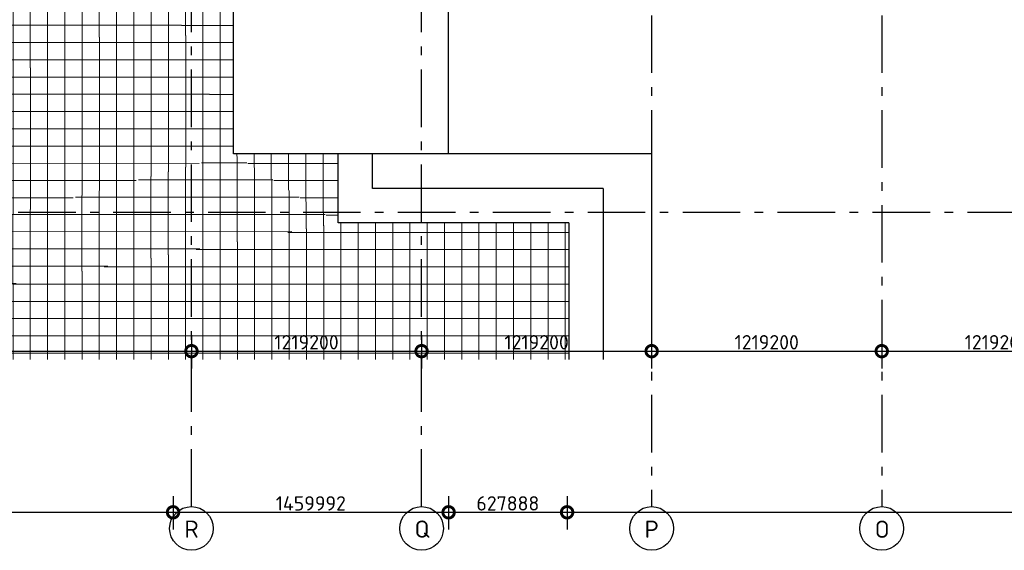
# Model space of a CAD drawing. Header units: millimetres. Extents: x -285236 to 84130, y -470 to 79511.
# Tile 2 of 192: x -32358 to -15242, y 7610 to 16837. Entities that reach past the tile are written whole.
import ezdxf

# ---------------------------------------------------------------- set-up
doc = ezdxf.new("R2010")
doc.units = ezdxf.units.MM
doc.linetypes.add('NLRS_stramien', pattern=[1650, 1000, -250, 150, -250])
doc.layers.add('XREF', color=254, linetype='Continuous')
doc.styles.add('ISOCPEUR', font='isocpeur.ttf', dxfattribs={"height": 300})
doc.styles.add('ISOCPEUR_1', font='isocpeur.ttf', dxfattribs={"height": 250})
doc.dimstyles.new('NLRS_2_5mm_mm_bol_continuous_swe', dxfattribs={"dimscale": 304.8, "dimtxt": 0.816914, "dimasz": 1.312336, "dimexe": 0.984252, "dimexo": 0.0625, "dimgap": 0.098425, "dimtad": 1, "dimdec": 0, "dimlfac": 304.8, "dimdsep": 46, "dimtxsty": 'ISOCPEUR_1', "dimblk1": 'DOTSMALL', "dimblk2": 'DOTSMALL', "dimsah": 1, "dimcen": 0.09, "dimdle": 0.984252, "dimazin": 0, "dimtfac": 1, "dimtdec": 4, "dimtix": 1, "dimtmove": 0, "dimatfit": 3, "dimfxl": 0.003229, "dimfxlon": 1, "dimtvp": 1, "dimtolj": 1, "dimtzin": 0, "dimarcsym": 2})
pattern_1 = [(0, (-29773.96, 17038.63), (0, 300), []), (90, (-29773.96, 17038.63), (-300, 2e-14), [])]

# ---------------------------------------------------------------- blocks, each defined once
blk = doc.blocks.new('_DotSmall')
at = {"color": 0, "linetype": 'ByBlock', "const_width": 0.5}
blk.add_lwpolyline([(-0.0625, 0, 1), (0.0625, 0, 1)], format="xyb", close=True, dxfattribs=at)
blk = doc.blocks.new('*D66')
at = {"layer": 'Defpoints', "color": 0, "lineweight": 100, "transparency": 16777216}
for p in [(-41829, 11373), (-29372, 11373), (-29372, 11073)]:
    blk.add_point(p, dxfattribs=at)
at = {"layer": 'XREF', "color": 0, "lineweight": -2, "transparency": 16777216}
for p, q in [((-41829, 11354), (-41829, 10773)), ((-29372, 11354), (-29372, 10773)), ((-42129, 11073), (-29072, 11073))]:
    blk.add_line(p, q, dxfattribs=at)
at = {"layer": 'XREF', "color": 0, "lineweight": -2, "transparency": 16777216, "xscale": 400, "yscale": 400, "zscale": 400, "rotation": 180}
blk.add_blockref('_DotSmall', (-41829, 11073), dxfattribs=at)
at = {"layer": 'XREF', "color": 0, "lineweight": -2, "transparency": 16777216, "xscale": 400, "yscale": 400, "zscale": 400}
blk.add_blockref('_DotSmall', (-29372, 11073), dxfattribs=at)
at = {"layer": 'XREF', "color": 0, "transparency": 16777216, "insert": (-35601, 11228), "char_height": 250, "width": 1028.54, "attachment_point": 5, "style": 'ISOCPEUR_1'}
blk.add_mtext('\\A1;3796937', dxfattribs=at)
blk = doc.blocks.new('*D67')
at = {"layer": 'Defpoints', "color": 0, "lineweight": 100, "transparency": 16777216}
for p in [(-29372, 11373), (-25372, 11373), (-25372, 11073)]:
    blk.add_point(p, dxfattribs=at)
at = {"layer": 'XREF', "color": 0, "lineweight": -2, "transparency": 16777216}
for p, q in [((-29372, 11354), (-29372, 10773)), ((-25372, 11354), (-25372, 10773)), ((-29672, 11073), (-25072, 11073))]:
    blk.add_line(p, q, dxfattribs=at)
at = {"layer": 'XREF', "color": 0, "lineweight": -2, "transparency": 16777216, "xscale": 400, "yscale": 400, "zscale": 400, "rotation": 180}
blk.add_blockref('_DotSmall', (-29372, 11073), dxfattribs=at)
at = {"layer": 'XREF', "color": 0, "lineweight": -2, "transparency": 16777216, "xscale": 400, "yscale": 400, "zscale": 400}
blk.add_blockref('_DotSmall', (-25372, 11073), dxfattribs=at)
at = {"layer": 'XREF', "color": 0, "transparency": 16777216, "insert": (-27372, 11228), "char_height": 250, "width": 879.14, "attachment_point": 5, "style": 'ISOCPEUR_1'}
blk.add_mtext('\\A1;1219200', dxfattribs=at)
blk = doc.blocks.new('*D68')
at = {"layer": 'Defpoints', "color": 0, "lineweight": 100, "transparency": 16777216}
for p in [(-25372, 11373), (-21372, 11373), (-21372, 11073)]:
    blk.add_point(p, dxfattribs=at)
at = {"layer": 'XREF', "color": 0, "lineweight": -2, "transparency": 16777216}
for p, q in [((-25372, 11354), (-25372, 10773)), ((-21372, 11354), (-21372, 10773)), ((-25672, 11073), (-21072, 11073))]:
    blk.add_line(p, q, dxfattribs=at)
at = {"layer": 'XREF', "color": 0, "lineweight": -2, "transparency": 16777216, "xscale": 400, "yscale": 400, "zscale": 400, "rotation": 180}
blk.add_blockref('_DotSmall', (-25372, 11073), dxfattribs=at)
at = {"layer": 'XREF', "color": 0, "lineweight": -2, "transparency": 16777216, "xscale": 400, "yscale": 400, "zscale": 400}
blk.add_blockref('_DotSmall', (-21372, 11073), dxfattribs=at)
at = {"layer": 'XREF', "color": 0, "transparency": 16777216, "insert": (-23372, 11228), "char_height": 250, "width": 879.14, "attachment_point": 5, "style": 'ISOCPEUR_1'}
blk.add_mtext('\\A1;1219200', dxfattribs=at)
blk = doc.blocks.new('*D69')
at = {"layer": 'Defpoints', "color": 0, "lineweight": 100, "transparency": 16777216}
for p in [(-21372, 11373), (-17372, 11373), (-17372, 11073)]:
    blk.add_point(p, dxfattribs=at)
at = {"layer": 'XREF', "color": 0, "lineweight": -2, "transparency": 16777216}
for p, q in [((-21372, 11354), (-21372, 10773)), ((-17372, 11354), (-17372, 10773)), ((-21672, 11073), (-17072, 11073))]:
    blk.add_line(p, q, dxfattribs=at)
at = {"layer": 'XREF', "color": 0, "lineweight": -2, "transparency": 16777216, "xscale": 400, "yscale": 400, "zscale": 400, "rotation": 180}
blk.add_blockref('_DotSmall', (-21372, 11073), dxfattribs=at)
at = {"layer": 'XREF', "color": 0, "lineweight": -2, "transparency": 16777216, "xscale": 400, "yscale": 400, "zscale": 400}
blk.add_blockref('_DotSmall', (-17372, 11073), dxfattribs=at)
at = {"layer": 'XREF', "color": 0, "transparency": 16777216, "insert": (-19372, 11228), "char_height": 250, "width": 879.14, "attachment_point": 5, "style": 'ISOCPEUR_1'}
blk.add_mtext('\\A1;1219200', dxfattribs=at)
blk = doc.blocks.new('*D70')
at = {"layer": 'Defpoints', "color": 0, "lineweight": 100, "transparency": 16777216}
for p in [(-17372, 11373), (-13372, 11373), (-13372, 11073)]:
    blk.add_point(p, dxfattribs=at)
at = {"layer": 'XREF', "color": 0, "lineweight": -2, "transparency": 16777216}
for p, q in [((-17372, 11354), (-17372, 10773)), ((-13372, 11354), (-13372, 10773)), ((-17672, 11073), (-13072, 11073))]:
    blk.add_line(p, q, dxfattribs=at)
at = {"layer": 'XREF', "color": 0, "lineweight": -2, "transparency": 16777216, "xscale": 400, "yscale": 400, "zscale": 400, "rotation": 180}
blk.add_blockref('_DotSmall', (-17372, 11073), dxfattribs=at)
at = {"layer": 'XREF', "color": 0, "lineweight": -2, "transparency": 16777216, "xscale": 400, "yscale": 400, "zscale": 400}
blk.add_blockref('_DotSmall', (-13372, 11073), dxfattribs=at)
at = {"layer": 'XREF', "color": 0, "transparency": 16777216, "insert": (-15372, 11228), "char_height": 250, "width": 879.14, "attachment_point": 5, "style": 'ISOCPEUR_1'}
blk.add_mtext('\\A1;1219200', dxfattribs=at)
blk = doc.blocks.new('*D105')
at = {"layer": 'Defpoints', "color": 0, "lineweight": 100, "transparency": 16777216}
for p in [(-42230, 8571), (-29692, 8571), (-29692, 8271)]:
    blk.add_point(p, dxfattribs=at)
at = {"layer": 'XREF', "color": 0, "lineweight": -2, "transparency": 16777216}
for p, q in [((-42230, 8552), (-42230, 7971)), ((-29692, 8552), (-29692, 7971)), ((-42530, 8271), (-29392, 8271))]:
    blk.add_line(p, q, dxfattribs=at)
at = {"layer": 'XREF', "color": 0, "lineweight": -2, "transparency": 16777216, "xscale": 400, "yscale": 400, "zscale": 400, "rotation": 180}
blk.add_blockref('_DotSmall', (-42230, 8271), dxfattribs=at)
at = {"layer": 'XREF', "color": 0, "lineweight": -2, "transparency": 16777216, "xscale": 400, "yscale": 400, "zscale": 400}
blk.add_blockref('_DotSmall', (-29692, 8271), dxfattribs=at)
at = {"layer": 'XREF', "color": 0, "transparency": 16777216, "insert": (-35961, 8426), "char_height": 250, "width": 999.81, "attachment_point": 5, "style": 'ISOCPEUR_1'}
blk.add_mtext('\\A1;3821655', dxfattribs=at)
blk = doc.blocks.new('*D106')
at = {"layer": 'Defpoints', "color": 0, "lineweight": 100, "transparency": 16777216}
for p in [(-29692, 8571), (-24902, 8571), (-24902, 8271)]:
    blk.add_point(p, dxfattribs=at)
at = {"layer": 'XREF', "color": 0, "lineweight": -2, "transparency": 16777216}
for p, q in [((-29692, 8552), (-29692, 7971)), ((-24902, 8552), (-24902, 7971)), ((-29992, 8271), (-24602, 8271))]:
    blk.add_line(p, q, dxfattribs=at)
at = {"layer": 'XREF', "color": 0, "lineweight": -2, "transparency": 16777216, "xscale": 400, "yscale": 400, "zscale": 400, "rotation": 180}
blk.add_blockref('_DotSmall', (-29692, 8271), dxfattribs=at)
at = {"layer": 'XREF', "color": 0, "lineweight": -2, "transparency": 16777216, "xscale": 400, "yscale": 400, "zscale": 400}
blk.add_blockref('_DotSmall', (-24902, 8271), dxfattribs=at)
at = {"layer": 'XREF', "color": 0, "transparency": 16777216, "insert": (-27297, 8426), "char_height": 250, "width": 879.14, "attachment_point": 5, "style": 'ISOCPEUR_1'}
blk.add_mtext('\\A1;1459992', dxfattribs=at)
blk = doc.blocks.new('*D107')
at = {"layer": 'Defpoints', "color": 0, "lineweight": 100, "transparency": 16777216}
for p in [(-24902, 8571), (-22842, 8571), (-22842, 8271)]:
    blk.add_point(p, dxfattribs=at)
at = {"layer": 'XREF', "color": 0, "lineweight": -2, "transparency": 16777216}
for p, q in [((-24902, 8552), (-24902, 7971)), ((-22842, 8552), (-22842, 7971)), ((-25202, 8271), (-22542, 8271))]:
    blk.add_line(p, q, dxfattribs=at)
at = {"layer": 'XREF', "color": 0, "lineweight": -2, "transparency": 16777216, "xscale": 400, "yscale": 400, "zscale": 400, "rotation": 180}
blk.add_blockref('_DotSmall', (-24902, 8271), dxfattribs=at)
at = {"layer": 'XREF', "color": 0, "lineweight": -2, "transparency": 16777216, "xscale": 400, "yscale": 400, "zscale": 400}
blk.add_blockref('_DotSmall', (-22842, 8271), dxfattribs=at)
at = {"layer": 'XREF', "color": 0, "transparency": 16777216, "insert": (-23872, 8426), "char_height": 250, "width": 850.41, "attachment_point": 5, "style": 'ISOCPEUR_1'}
blk.add_mtext('\\A1;627888', dxfattribs=at)
blk = doc.blocks.new('*D108')
at = {"layer": 'Defpoints', "color": 0, "lineweight": 100, "transparency": 16777216}
for p in [(-22842, 8571), (15849, 8571), (15849, 8271)]:
    blk.add_point(p, dxfattribs=at)
at = {"layer": 'XREF', "color": 0, "lineweight": -2, "transparency": 16777216}
for p, q in [((-22842, 8552), (-22842, 7971)), ((15849, 8552), (15849, 7971)), ((-23142, 8271), (16149, 8271))]:
    blk.add_line(p, q, dxfattribs=at)
at = {"layer": 'XREF', "color": 0, "lineweight": -2, "transparency": 16777216, "xscale": 400, "yscale": 400, "zscale": 400, "rotation": 180}
blk.add_blockref('_DotSmall', (-22842, 8271), dxfattribs=at)
at = {"layer": 'XREF', "color": 0, "lineweight": -2, "transparency": 16777216, "xscale": 400, "yscale": 400, "zscale": 400}
blk.add_blockref('_DotSmall', (15849, 8271), dxfattribs=at)
at = {"layer": 'XREF', "color": 0, "transparency": 16777216, "insert": (-3497, 8426), "char_height": 250, "width": 999.81, "attachment_point": 5, "style": 'ISOCPEUR_1'}
blk.add_mtext('\\A1;11793017', dxfattribs=at)

msp = doc.modelspace()

# ---------------------------------------------------------------- hatches: boundary and pattern name
at = {"layer": 'XREF', "lineweight": 9}
h = msp.add_hatch(dxfattribs=at)
h.set_pattern_fill('FP_247', color=256, style=0, pattern_type=2)
h.set_pattern_definition([(0.0001, (-29774.06, 17041.5), (-1e-05, 299.992), []), (90, (-29774.06, 17041.5), (-300, -0.0005), [])])
h.paths.add_polyline_path([(-43578.9702, 10929.4405), (-34847.5362, 14810.8545), (-43954.9353, 14767.5086), (-43995.8525, 22485.7919), (-45210.5388, 22942.9375), (-45210.5388, 10929.4405), (-44006.815, 10929.4405)])
h.paths.add_polyline_path([(-33574.3883, 15376.8113), (-29692.1304, 17102.6047), (-33585.9654, 18568.0444), (-33580.6491, 17102.6047)])
h = msp.add_hatch(dxfattribs=at)
h.set_pattern_fill('FP_251', color=256, style=0, pattern_type=2)
h.set_pattern_definition([(359.9998, (-29772.96, 17039.03), (3e-05, 300), []), (90, (-29772.96, 17039.03), (-299.999, 0.0008), [])])
h.paths.add_polyline_path([(-43578.9702, 10929.4405), (-41696.5532, 10929.4405), (-28642.1304, 14502.6047), (-29692.1304, 17102.6047), (-33574.3883, 15376.8113), (-33572.3571, 14816.9236), (-34847.5362, 14810.8545), (-34945.0451, 14767.5086)])
h = msp.add_hatch(dxfattribs=at)
h.set_pattern_fill('FP_242', color=256, style=0, pattern_type=2)
h.set_pattern_definition(pattern_1)
h.paths.add_polyline_path([(-28642.1304, 14502.6047), (-28642.1304, 17102.6047), (-29692.1304, 17102.6047), (-28770.7194, 14821.0157)])
h = msp.add_hatch(dxfattribs=at)
h.set_pattern_fill('FP_249', color=256, style=0, pattern_type=2)
h.set_pattern_definition([(0.0113, (-29775.85, 17048.7), (-3e-05, 299.842), []), (90, (-29775.85, 17048.7), (-299.994, -0.059), [])])
h.paths.add_polyline_path([(-39456.7164, 10929.4405), (-26822.1304, 13302.6047), (-28642.1304, 14502.6047), (-41696.5532, 10929.4405)])
h = msp.add_hatch(dxfattribs=at)
h.set_pattern_fill('FP_243', color=256, style=0, pattern_type=2)
h.set_pattern_definition([(0, (-29784.1, 17038.63), (0, 300), []), (90, (-29784.1, 17038.63), (-299.887, 2e-14), [])])
h.paths.add_polyline_path([(-26822.1304, 13302.6047), (-26822.1304, 14502.6047), (-28642.1304, 14502.6047), (-27732.1304, 13902.6047)])
h = msp.add_hatch(dxfattribs=at)
h.set_pattern_fill('FP_242', color=256, style=0, pattern_type=2)
h.set_pattern_definition(pattern_1)
h.paths.add_polyline_path([(-33572.3571, 10929.4405), (-22812.1304, 10929.4405), (-22812.1304, 13302.6047), (-26822.1304, 13302.6047), (-39456.7164, 10929.4405)])

# ---------------------------------------------------------------- linework, layer by layer
at = {"layer": 'XREF', "linetype": 'NLRS_stramien'}
for p, q in [((-25372.1304, 8370.0218), (-25372.1304, 77962.7572)), ((-21372.1304, 77962.7572), (-21372.1304, 8370.0218)), ((-17372.1304, 77962.7572), (-17372.1304, 8370.0218)), ((-29372.1304, 8370.0218), (-29372.1304, 77832.9569)), ((-47232.6128, 13488.6047), (64223.889, 13488.6047))]:
    msp.add_line(p, q, dxfattribs=at)
at = {"layer": 'XREF'}
for p, q in [((-28642.1304, 14502.6047), (-28642.1304, 17102.6047)), ((-24902.1304, 14502.6047), (-24902.1304, 17102.6047)), ((-21372.1304, 14502.6047), (-28642.1304, 14502.6047)), ((-26822.1304, 13302.6047), (-26822.1304, 14502.6047)), ((-26222.1304, 13902.6047), (-26222.1304, 14502.6047)), ((-21372.1304, 14502.6047), (-21372.1304, 10929.4405)), ((-22212.1304, 13902.6047), (-26222.1304, 13902.6047)), ((-22212.1304, 13902.6047), (-22212.1304, 10929.4405)), ((-22812.1304, 13302.6047), (-26822.1304, 13302.6047)), ((-22812.1304, 13302.6047), (-22812.1304, 10929.4405))]:
    msp.add_line(p, q, dxfattribs=at)
for centre in [(-29372.1304, 7990.0218), (-25372.1304, 7990.0218), (-21372.1304, 7990.0218), (-17372.1304, 7990.0218)]:
    msp.add_circle(centre, 380, dxfattribs=at)

# ---------------------------------------------------------------- texts
at = {"layer": 'XREF', "char_height": 300, "width": 288.6075, "attachment_point": 1, "style": 'ISOCPEUR'}
for s, insert in [('\\fISOCPEUR|b0|i0|c238|p34|;R', (-29494.7524, 8129.1715)), ('\\fISOCPEUR|b0|i0|c238|p34|;Q', (-25494.7524, 8129.1715)), ('\\fISOCPEUR|b0|i0|c238|p34|;P', (-21494.5083, 8126.518)), ('\\fISOCPEUR|b0|i0|c238|p34|;O', (-17494.5083, 8126.518))]:
    msp.add_mtext(s, dxfattribs=dict(at, insert=insert))

# ---------------------------------------------------------------- dimensions: what is measured, and where the dimension line sits
at = {"layer": 'XREF'}
for base, p1, p2, override, picture, middle in [((-29372.1304, 11072.9856), (-41829.2732, 11372.9856), (-29372.1304, 11372.9856), {"dimpost": '<>', "dimfxl": 12457.142857}, '*D66', (-35600.7018, 11227.9856)), ((-25372.1304, 11072.9856), (-29372.1304, 11372.9856), (-25372.1304, 11372.9856), {"dimpost": '<>', "dimfxl": 4000}, '*D67', (-27372.1304, 11227.9856)), ((-21372.1304, 11072.9856), (-25372.1304, 11372.9856), (-21372.1304, 11372.9856), {"dimpost": '<>', "dimfxl": 4000}, '*D68', (-23372.1304, 11227.9856)), ((-17372.1304, 11072.9856), (-21372.1304, 11372.9856), (-17372.1304, 11372.9856), {"dimpost": '<>', "dimfxl": 4000}, '*D69', (-19372.1304, 11227.9856)), ((-13372.1304, 11072.9856), (-17372.1304, 11372.9856), (-13372.1304, 11372.9856), {"dimpost": '<>', "dimfxl": 4000}, '*D70', (-15372.1304, 11227.9856)), ((-29692.1304, 8271.267), (-42230.3673, 8571.267), (-29692.1304, 8571.267), {"dimpost": '<>', "dimfxl": 12538.236903}, '*D105', (-35961.2488, 8426.267)), ((-24902.1304, 8271.267), (-29692.1304, 8571.267), (-24902.1304, 8571.267), {"dimpost": '<>', "dimfxl": 4790}, '*D106', (-27297.1304, 8426.267)), ((-22842.1304, 8271.267), (-24902.1304, 8571.267), (-22842.1304, 8571.267), {"dimpost": '<>', "dimfxl": 2060}, '*D107', (-23872.1304, 8426.267)), ((15848.8696, 8271.267), (-22842.1304, 8571.267), (15848.8696, 8571.267), {"dimpost": '<>', "dimfxl": 38691}, '*D108', (-3496.6304, 8426.267))]:
    dim = msp.add_linear_dim(base=base, p1=p1, p2=p2, dimstyle='NLRS_2_5mm_mm_bol_continuous_swe', override=override, dxfattribs=at)
    dim.commit()
    dim.dimension.update_dxf_attribs({"geometry": picture, "text_midpoint": middle})

doc.saveas('drawing.dxf')
